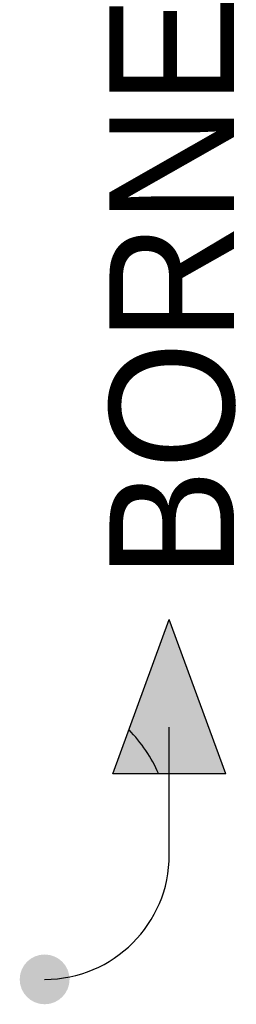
# Model space of a CAD drawing. Extents: x 97.8 to 101.3, y 226.3 to 242.2.
import ezdxf
from ezdxf.enums import TextEntityAlignment as Align

# ---------------------------------------------------------------- set-up
doc = ezdxf.new("R2010")
doc.units = 0
doc.header["$MEASUREMENT"] = 0
doc.layers.get('0').update_dxf_attribs({"linetype": 'CONTINUOUS'})
doc.styles.add('INTL_ISO', font='intl_iso.shx')

msp = doc.modelspace()

# ---------------------------------------------------------------- hatches: boundary and pattern name
at = {"linetype": 'Continuous', "lineweight": 9}
h = msp.add_hatch(color=7, dxfattribs=at)
edge = h.paths.add_edge_path()
edge.add_arc((98.181, 226.743), 0.4, 0, 360)
h = msp.add_hatch(color=7, dxfattribs=at)
edge = h.paths.add_edge_path()
edge.add_arc((98.181, 226.743), 0.4, 0, 360)
h = msp.add_hatch(color=7, dxfattribs=at)
edge = h.paths.add_edge_path()
edge.add_arc((98.181, 226.743), 0.4, 0, 360, ccw=False)

# ---------------------------------------------------------------- linework, layer by layer
at = {"color": 7, "linetype": 'Continuous'}
for p, q in [((99.275, 230.043), (100.181, 232.526)), ((101.087, 230.043), (100.181, 232.526)), ((101.087, 230.043), (99.275, 230.043)), ((100.181, 228.743), (100.181, 230.043))]:
    msp.add_line(p, q, dxfattribs=at)
msp.add_line((100.181, 228.743), (100.181, 230.794))
for centre, radius, start, end in [((97.829, 229.095), 2.379, 23.4751, 44.1901), ((98.181, 228.743), 2, 270, 0)]:
    msp.add_arc(centre, radius, start, end)
msp.add_solid([(100.181, 232.526), (101.087, 230.043), (99.275, 230.043)], dxfattribs=at)

# ---------------------------------------------------------------- texts
at = {"color": 7, "linetype": 'Continuous', "lineweight": -3, "style": 'INTL_ISO'}
msp.add_attdef('BORNE', text='', height=2, rotation=90, dxfattribs=at).set_placement((100.221, 233.182), align=Align.MIDDLE_LEFT)

doc.saveas('drawing.dxf')
